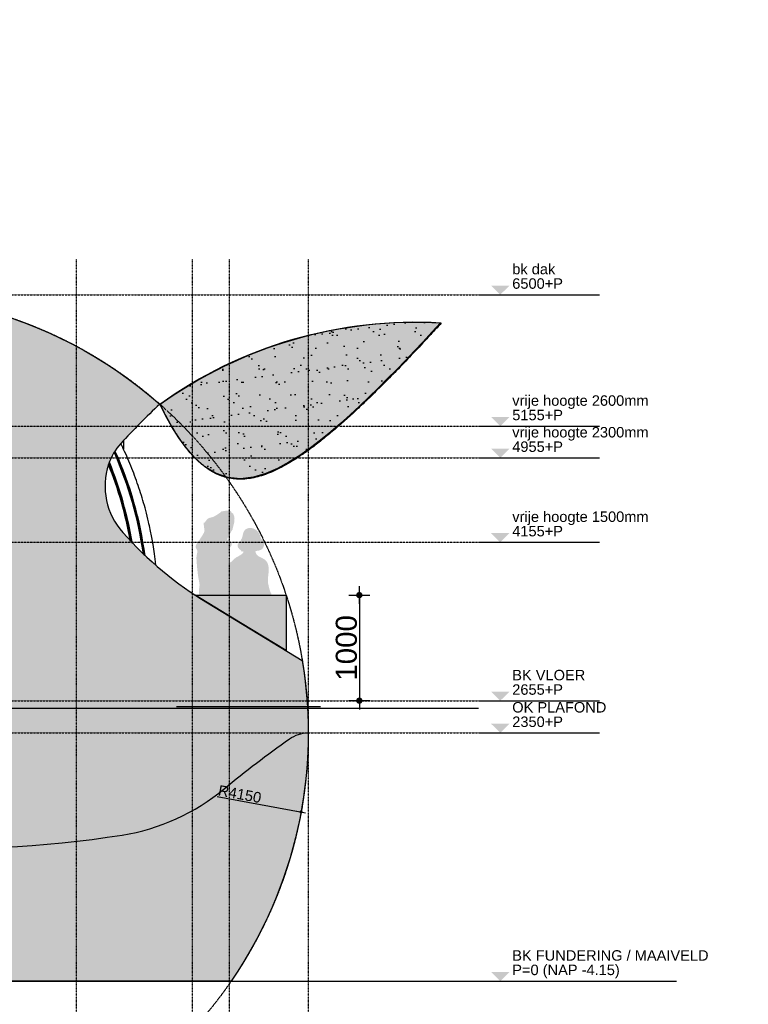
# Model space of a CAD drawing. Header units: metres. Extents: x 135527 to 1530300, y -118103 to -69281.
# Tile 76 of 88: x 234225 to 241128, y -94555 to -85231. Entities that reach past the tile are written whole.
import ezdxf

# ---------------------------------------------------------------- set-up
doc = ezdxf.new("R2010")
doc.units = ezdxf.units.M
doc.header["$LTSCALE"] = 0.1
doc.header["$PDMODE"] = 35
for name, pattern in [('DASHDOT', [1, 0.5, -0.25, 0, -0.25]), ('DASHDOT2', [12.7, 6.35, -3.175, 0, -3.175]), ('HIDDEN', [0.375, 0.25, -0.125]), ('HIDDEN2', [4.762499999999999, 3.175, -1.5875])]:
    doc.linetypes.add(name, pattern=pattern)
doc.layers.get('DEFPOINTS').update_dxf_attribs({"color": 6})
for name, color, linetype in [('_01-STRAMIENEN', 8, 'DASHDOT2'), ('_02-SECTION', 2, 'Continuous'), ('_02-section-thick', 3, 'Continuous'), ('_02Constructie', 2, 'Continuous'), ('_03-PROJECTION', 1, 'Continuous'), ('_04-HIDDEN', 7, 'HIDDEN2'), ('_05text100', 8, 'Continuous'), ('_06-DIMENSIONS', 7, 'Continuous'), ('_07-SYMBOLS', 8, 'Continuous')]:
    doc.layers.add(name, color=color, linetype=linetype)
doc.layers.add('_01Hulplijnen', color=6, linetype='Continuous', plot=False)
doc.layers.add('_07Mensen', color=8, linetype='Continuous', transparency=0.5)
doc.layers.add('_09_afdruiprand', color=7, linetype='Continuous', true_color=0xd49d1c)
doc.layers.add('_09_hatch_zand_licht', color=7, linetype='Continuous', true_color=0xf4e799)
doc.styles.add('NIO 1_100 klein', font='arial.ttf', dxfattribs={"height": 200})
doc.styles.add('NIOstandard', font='arial.ttf')
doc.dimstyles.new('NIO-100-KLEIN', dxfattribs={"dimtxt": 200, "dimasz": 20, "dimexe": 2, "dimexo": 5, "dimgap": 20, "dimtad": 1, "dimdec": 0, "dimzin": 0, "dimdsep": 46, "dimtxsty": 'NIOstandard', "dimblk1": 'MAATSTR', "dimblk2": 'MAATSTR', "dimsah": 1, "dimcen": 0, "dimdle": 1.5, "dimse1": 1, "dimse2": 1, "dimclrd": 7, "dimclre": 256, "dimclrt": 256, "dimazin": 0, "dimtfac": 1, "dimtdec": 0, "dimtofl": 0, "dimtmove": 1, "dimatfit": 2, "dimldrblk": 'MAATSTR', "dimfxl": 1, "dimtvp": 1, "dimtolj": 1, "dimtzin": 0, "dimarcsym": 0})
doc.dimstyles.new('NIO-50-KLEIN', dxfattribs={"dimtxt": 100, "dimasz": 10, "dimexe": 2, "dimexo": 5, "dimgap": 10, "dimtad": 1, "dimdec": 0, "dimzin": 0, "dimdsep": 46, "dimtxsty": 'NIOstandard', "dimblk1": 'MAATSTR', "dimblk2": 'MAATSTR', "dimsah": 1, "dimcen": 0, "dimdle": 1.5, "dimse1": 1, "dimse2": 1, "dimclrd": 7, "dimclre": 256, "dimclrt": 256, "dimazin": 0, "dimtfac": 1, "dimtdec": 0, "dimtofl": 0, "dimtmove": 1, "dimatfit": 2, "dimldrblk": 'MAATSTR', "dimfxl": 1, "dimtvp": 1, "dimtolj": 1, "dimtzin": 0, "dimarcsym": 0})

# ---------------------------------------------------------------- blocks, each defined once
blk = doc.blocks.new('dwars_02')
at = {"layer": '_02-SECTION'}
blk.add_lwpolyline([(-3865.25373130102, 3860.732800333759, -0.5207284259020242), (2743.200893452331, 5464.056656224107, 0.01715255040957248), (2373.947737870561, 5091.17883490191, 0.1083805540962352), (2257.219573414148, 4892.090022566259, 0.266801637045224), (2392.451738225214, 4248.411888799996, 0.07451460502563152), (3195.94497159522, 3580.512735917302), (4092.71514432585, 3037.155547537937, -0.1944758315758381), (3420.526275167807, 1.133776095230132e-07), (3420.526275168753, 1.147545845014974e-07), (-2567.406025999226, 1.147545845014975e-07), (-2567.406025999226, 68.46160002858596, 0.06021915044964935), (-2987.255644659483, 1771.055884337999, 0.03030270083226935), (-3742.174456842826, 3502.632563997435, -0.0309216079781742), (-3860.912189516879, 3796.79466157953, -0.03619747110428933), (-3868.325818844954, 3831.68460528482, -0.1585047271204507), (-3865.25373130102, 3860.732800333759)], format="xyb", dxfattribs=at)
at = {"layer": '_03-PROJECTION'}
blk.add_line((2400, 5124.196419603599), (2400, 5036.520097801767), dxfattribs=at)
for centre, radius, start, end in [((5166.560789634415, 2087.145638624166), 4150.000000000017, 86.64341053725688, 125.6437482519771), ((-764.2753856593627, 3561.854859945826), 3491.027957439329, 24.59403872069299, 25.98097436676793), ((-894.5061939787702, 3565.483721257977), 3514.707855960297, 7.784457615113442, 24.12604636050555), ((-894.6125742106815, 3565.478322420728), 3524.376555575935, 7.597312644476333, 24.23136105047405), ((-890.4281083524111, 3565.477409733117), 3524.373604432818, 7.526359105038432, 24.30056421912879), ((-763.6390648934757, 3562.152367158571), 3490.325544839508, 22.96901986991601, 24.59394532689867), ((-1025.135836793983, 3566.812172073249), 3539.805360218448, 9.733024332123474, 21.98680307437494), ((-1025.493491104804, 3566.796841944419), 3549.601118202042, 9.499367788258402, 22.13863053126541), ((-1017.851057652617, 3566.790797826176), 3549.592565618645, 9.338857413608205, 22.2956801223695), ((-761.592534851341, 3563.004824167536), 3488.108614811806, 19.71899030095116, 22.96924578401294), ((-760.620581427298, 3563.347935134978), 3487.0778891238, 18.09370862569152, 19.71907169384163), ((-759.3316300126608, 3563.777590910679), 3485.719239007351, 16.46775037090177, 18.09357553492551), ((-758.6112740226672, 3563.986556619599), 3484.969195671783, 14.84175133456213, 16.46781300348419), ((-757.8676061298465, 3564.193752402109), 3484.197266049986, 13.01192915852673, 14.84159030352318), ((-757.8281198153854, 3564.198543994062), 3484.157714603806, 11.79227252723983, 13.01199858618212), ((-756.0975471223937, 3564.561002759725), 3482.389593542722, 9.758405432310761, 11.79225373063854), ((-756.1428228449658, 3564.551448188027), 3482.435833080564, 8.334043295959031, 9.758434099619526), ((-755.247179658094, 3564.686322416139), 3481.530099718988, 6.705747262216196, 8.333983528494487), ((-755.795566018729, 3564.621967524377), 3482.082249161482, 6.158258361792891, 6.705745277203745)]:
    blk.add_arc(centre, radius, start, end, dxfattribs=at)
blk.add_open_spline([(5409.543127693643, 6230.021084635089), (5409.550527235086, 6230.029157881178), (5383.435894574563, 6201.516082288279), (5331.966523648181, 6145.565506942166), (5231.724988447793, 6037.629904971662), (5111.625116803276, 5910.234275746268), (4972.860731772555, 5766.408953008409), (4841.56353290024, 5633.877502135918), (4717.083338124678, 5511.984462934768), (4599.021375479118, 5400.345641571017), (4487.007812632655, 5298.615564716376), (4380.754814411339, 5206.526734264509), (4279.743168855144, 5123.617583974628), (4183.535652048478, 5049.53889602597), (4091.777827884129, 4984.04806859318), (4004.232893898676, 4926.986338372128), (3920.780386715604, 4878.269359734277), (3841.01797723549, 4837.64505729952), (3764.569715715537, 4804.904896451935), (3690.930163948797, 4779.887396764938), (3619.993622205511, 4762.640313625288), (3551.603310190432, 4753.142853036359), (3485.657440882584, 4751.377185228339), (3421.824447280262, 4757.339921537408), (3359.840680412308, 4771.041347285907), (3299.424897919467, 4792.594156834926), (3240.514028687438, 4822.058978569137), (3183.097277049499, 4859.361914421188), (3126.826893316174, 4904.624290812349), (3071.494059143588, 4957.990686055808), (3016.727326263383, 5019.796687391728), (2962.473970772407, 5090.105226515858), (2908.385708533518, 5169.37025974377), (2854.509051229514, 5257.513327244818), (2800.503112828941, 5355.030779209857), (2765.714291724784, 5423.698743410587), (2748.174804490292, 5459.667954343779)], degree=3, knots=[0, 0, 0, 0, 0.0066130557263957, 115.9950210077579, 228.0691420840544, 441.9178338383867, 641.2325072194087, 827.6173139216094, 1001.575002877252, 1163.880774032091, 1315.055431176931, 1455.491941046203, 1585.666214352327, 1707.05525159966, 1819.70984022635, 1923.798423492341, 2020.473199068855, 2109.502934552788, 2192.207215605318, 2269.807466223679, 2342.621589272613, 2410.971387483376, 2476.657855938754, 2540.19643785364, 2602.941650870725, 2666.725999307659, 2732.261159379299, 2800.208320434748, 2871.844717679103, 2948.660780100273, 3030.628635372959, 3119.420448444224, 3214.950319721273, 3318.40721395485, 3429.251733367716, 3549.30561501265, 3549.30561501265, 3549.30561501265, 3549.30561501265], dxfattribs=at)
blk = doc.blocks.new('MAATSTR')
at = {"linetype": 'Continuous'}
for p, q in [((0, 4.999999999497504), (0, -4.999999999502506)), ((-4.166666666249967, 0), (4.166666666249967, 0))]:
    blk.add_line(p, q, dxfattribs=at)
at = {"linetype": 'Continuous', "const_width": 1.5}
blk.add_lwpolyline([(-0.75, 0, 1), (0.75, 0, 1)], format="xyb", close=True, dxfattribs=at)
blk = doc.blocks.new('*D235')
at = {"layer": '_06-DIMENSIONS', "color": 7, "lineweight": -2, "transparency": 16777216}
blk.add_line((3286.885496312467, 2113.923058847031), (4072.169058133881, 1969.995520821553), dxfattribs=at)
at = {"layer": 'DEFPOINTS', "color": 0, "transparency": 16777216}
for p in [(9.91214781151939e-05, 2716.346624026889), (4082.005215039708, 1968.192740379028)]:
    blk.add_point(p, dxfattribs=at)
at = {"layer": '_06-DIMENSIONS', "color": 7, "lineweight": -2, "transparency": 16777216, "xscale": 10, "yscale": 10, "zscale": 10, "rotation": 349.6140444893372}
blk.add_blockref('MAATSTR', (4082.005215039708, 1968.192740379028), dxfattribs=at)
at = {"layer": '_06-DIMENSIONS', "transparency": 16777216, "insert": (3501.499892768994, 2136.662666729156), "char_height": 100, "attachment_point": 5, "rotation": 349.6140444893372, "style": 'NIOstandard'}
blk.add_mtext('\\A1;R4150', dxfattribs=at)
blk = doc.blocks.new('*D237')
at = {"layer": '_06-DIMENSIONS', "color": 7, "lineweight": -2, "transparency": 16777216}
blk.add_line((-3389.999906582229, -1283.653375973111), (3389.999974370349, -1283.653375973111), dxfattribs=at)
at = {"layer": 'DEFPOINTS', "color": 0, "transparency": 16777216}
for p in [(-3399.999906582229, 7203.805695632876), (3399.999974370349, -1283.653375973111), (3399.999974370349, -1321.423686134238)]:
    blk.add_point(p, dxfattribs=at)
at = {"layer": '_06-DIMENSIONS', "color": 7, "lineweight": -2, "transparency": 16777216, "xscale": 10, "yscale": 10, "zscale": 10, "rotation": 180}
blk.add_blockref('MAATSTR', (-3399.999906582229, -1283.653375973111), dxfattribs=at)
at = {"layer": '_06-DIMENSIONS', "color": 7, "lineweight": -2, "transparency": 16777216, "xscale": 10, "yscale": 10, "zscale": 10}
blk.add_blockref('MAATSTR', (3399.999974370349, -1283.653375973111), dxfattribs=at)
at = {"layer": '_06-DIMENSIONS', "transparency": 16777216, "insert": (3.389405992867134e-05, -1222.596077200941), "char_height": 100, "attachment_point": 5, "style": 'NIOstandard'}
blk.add_mtext('\\A1;6800', dxfattribs=at)
blk = doc.blocks.new('*D234')
at = {"layer": '_06-DIMENSIONS', "color": 7, "lineweight": -2, "transparency": 16777216}
blk.add_line((-4140, -1533.653375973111), (4140, -1533.653375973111), dxfattribs=at)
at = {"layer": 'DEFPOINTS', "color": 0, "transparency": 16777216}
for p in [(-4150, 366.3466240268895), (4150, 366.3466240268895), (4150, -1533.653375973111)]:
    blk.add_point(p, dxfattribs=at)
at = {"layer": '_06-DIMENSIONS', "color": 7, "lineweight": -2, "transparency": 16777216, "xscale": 10, "yscale": 10, "zscale": 10, "rotation": 180}
blk.add_blockref('MAATSTR', (-4150, -1533.653375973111), dxfattribs=at)
at = {"layer": '_06-DIMENSIONS', "color": 7, "lineweight": -2, "transparency": 16777216, "xscale": 10, "yscale": 10, "zscale": 10}
blk.add_blockref('MAATSTR', (4150, -1533.653375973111), dxfattribs=at)
at = {"layer": '_06-DIMENSIONS', "transparency": 16777216, "insert": (3.740769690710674e-15, -1472.561970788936), "char_height": 100, "attachment_point": 5, "style": 'NIOstandard'}
blk.add_mtext('\\A1;8300', dxfattribs=at)
blk = doc.blocks.new('Peil02')
at = {"layer": '_07-SYMBOLS', "ltscale": 0.4}
blk.add_hatch(color=256, dxfattribs=at).paths.add_polyline_path([(292.50619955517, -86.76138475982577), (118.0125827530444, -86.76138428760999), (205.2593913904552, 0)])
blk.add_line((0, 0), (1145.590839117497, 4.72191800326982e-07), dxfattribs=at)
at = {"layer": '_07-SYMBOLS', "ltscale": 0.4, "style": 'NIOstandard'}
for tag, p in [('$PEIL2', (318.699548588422, -153.9912498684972)), ('$PUNT', (318.6995503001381, -292.2147726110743))]:
    blk.add_attdef(tag, p, '', height=99.02480320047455, dxfattribs=at)
blk = doc.blocks.new('*U397')
at = {"layer": '_01-STRAMIENEN', "color": 253, "linetype": 'HIDDEN', "ltscale": 40}
for points in [[(-9973.606915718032, 6500), (1244.49792445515, 6500)], [(-9973.60691571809, 5255), (1244.497924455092, 5255)], [(-9973.60691571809, 4955), (1244.497924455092, 4955)], [(-9973.606915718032, 4155), (1244.49792445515, 4155)], [(-9973.60691571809, 2655), (1244.497924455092, 2655)], [(-9973.606915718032, 2350), (1244.49792445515, 2350)], [(-9973.606915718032, 0), (1244.49792445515, 0)]]:
    blk.add_lwpolyline(points, dxfattribs=at)
at = {"layer": '_01Hulplijnen', "ltscale": 40}
blk.add_lwpolyline([(-9973.606915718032, 2585), (1244.49792445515, 2585)], dxfattribs=at)
at = {"layer": '_06-DIMENSIONS', "ltscale": 0.4}
ref = blk.add_blockref('Peil02', (1244.49792445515, 6500), dxfattribs=dict(at, xscale=-1, rotation=179.999999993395))
ref.add_attrib('$PUNT', 'bk dak', (1563.197474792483, 6693.122421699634), dxfattribs={"layer": '_07-SYMBOLS', "ltscale": 0.4, "height": 99.02480318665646, "rotation": 359.9999999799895, "style": 'NIOstandard'})
ref.add_attrib('$PEIL2', '6500+P', (1563.197473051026, 6556.249851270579), dxfattribs={"layer": '_07-SYMBOLS', "ltscale": 0.4, "height": 99.02480318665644, "rotation": 359.9999999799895, "style": 'NIOstandard'})
ref = blk.add_blockref('Peil02', (1244.497924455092, 5255), dxfattribs=dict(at, xscale=-1, rotation=179.999999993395))
ref.add_attrib('$PUNT', 'vrije hoogte 2600mm', (1563.197474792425, 5448.122421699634), dxfattribs={"layer": '_07-SYMBOLS', "ltscale": 0.4, "height": 99.02480318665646, "rotation": 359.9999999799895, "style": 'NIOstandard'})
ref.add_attrib('$PEIL2', '5155+P', (1563.197473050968, 5311.249851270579), dxfattribs={"layer": '_07-SYMBOLS', "ltscale": 0.4, "height": 99.02480318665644, "rotation": 359.9999999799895, "style": 'NIOstandard'})
ref = blk.add_blockref('Peil02', (1244.497924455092, 4955), dxfattribs=dict(at, xscale=-1, rotation=179.999999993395))
ref.add_attrib('$PUNT', 'vrije hoogte 2300mm', (1563.197474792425, 5148.122421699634), dxfattribs={"layer": '_07-SYMBOLS', "ltscale": 0.4, "height": 99.02480318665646, "rotation": 359.9999999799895, "style": 'NIOstandard'})
ref.add_attrib('$PEIL2', '4955+P', (1563.197473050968, 5011.249851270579), dxfattribs={"layer": '_07-SYMBOLS', "ltscale": 0.4, "height": 99.02480318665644, "rotation": 359.9999999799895, "style": 'NIOstandard'})
ref = blk.add_blockref('Peil02', (1244.497924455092, 4155), dxfattribs=dict(at, xscale=-1, rotation=179.999999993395))
ref.add_attrib('$PUNT', 'vrije hoogte 1500mm', (1563.197474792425, 4348.122421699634), dxfattribs={"layer": '_07-SYMBOLS', "ltscale": 0.4, "height": 99.02480318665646, "rotation": 359.9999999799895, "style": 'NIOstandard'})
ref.add_attrib('$PEIL2', '4155+P', (1563.197473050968, 4211.249851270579), dxfattribs={"layer": '_07-SYMBOLS', "ltscale": 0.4, "height": 99.02480318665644, "rotation": 359.9999999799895, "style": 'NIOstandard'})
ref = blk.add_blockref('Peil02', (1244.497924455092, 2655), dxfattribs=dict(at, xscale=-1, rotation=179.999999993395))
ref.add_attrib('$PUNT', 'BK VLOER', (1563.197474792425, 2848.122421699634), dxfattribs={"layer": '_07-SYMBOLS', "ltscale": 0.4, "height": 99.02480318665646, "rotation": 359.9999999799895, "style": 'NIOstandard'})
ref.add_attrib('$PEIL2', '2655+P', (1563.197473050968, 2711.249851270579), dxfattribs={"layer": '_07-SYMBOLS', "ltscale": 0.4, "height": 99.02480318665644, "rotation": 359.9999999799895, "style": 'NIOstandard'})
ref = blk.add_blockref('Peil02', (1244.49792445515, 2350), dxfattribs=dict(at, xscale=-1, rotation=179.999999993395))
ref.add_attrib('$PUNT', 'OK PLAFOND', (1563.197474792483, 2543.122421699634), dxfattribs={"layer": '_07-SYMBOLS', "ltscale": 0.4, "height": 99.02480318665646, "rotation": 359.9999999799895, "style": 'NIOstandard'})
ref.add_attrib('$PEIL2', '2350+P', (1563.197473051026, 2406.249851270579), dxfattribs={"layer": '_07-SYMBOLS', "ltscale": 0.4, "height": 99.02480318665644, "rotation": 359.9999999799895, "style": 'NIOstandard'})
ref = blk.add_blockref('Peil02', (1244.49792445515, 0), dxfattribs=dict(at, xscale=-1, rotation=179.999999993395))
ref.add_attrib('$PUNT', 'BK FUNDERING / MAAIVELD', (1563.197474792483, 193.1224216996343), dxfattribs={"layer": '_07-SYMBOLS', "ltscale": 0.4, "height": 99.02480318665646, "rotation": 359.9999999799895, "style": 'NIOstandard'})
ref.add_attrib('$PEIL2', 'P=0 (NAP -4.15)', (1563.197473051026, 56.2498512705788), dxfattribs={"layer": '_07-SYMBOLS', "ltscale": 0.4, "height": 99.02480318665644, "rotation": 359.9999999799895, "style": 'NIOstandard'})
blk = doc.blocks.new('hatches_links')
at = {"layer": '_02Constructie'}
h = blk.add_hatch(dxfattribs=at)
h.set_pattern_fill('AR-SAND', color=253, scale=5)
h.set_pattern_definition([(37.50000000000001, (-265951.6060139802, 94335.20569048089), (-8.000156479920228, 244.7066186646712), [0, -193.04, 0, -215.9, 0, -206.375]), (7.499999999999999, (-265951.6060139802, 94335.20569048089), (224.7616415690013, 358.4125502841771), [0, -104.14, 0, -173.99, 0, -66.67500000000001]), (327.5, (-266107.8160139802, 94335.20569048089), (395.496185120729, 0.718592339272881), [0, -63.5, 0, -228.6, 0, -298.45]), (317.5, (-266107.8160139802, 94335.20569048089), (381.7782262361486, 111.4646616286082), [0, -31.75, 0, -149.86, 0, -171.45])])
edge = h.paths.add_edge_path(flags=16)
edge.add_line((767.4159979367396, 4909.343363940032), (918.8695075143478, 5077.596876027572))
edge.add_arc((2055.650560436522, 4054.322663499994), 1529.497066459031, 97.04806487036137, 138.0080187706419, ccw=False)
edge.add_arc((1934.420739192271, 5034.859389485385), 541.4945661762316, 49.138733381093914, 97.04806487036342, ccw=False)
edge.add_arc((2001.965986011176, 5112.94235535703), 438.2506320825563, 1.0983204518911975, 49.13873338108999, ccw=False)
edge.add_arc((872.7649177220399, 5091.293700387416), 1567.659201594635, -23.944416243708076, 1.098320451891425, ccw=False)
edge.add_arc((709.8717913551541, 5163.629123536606), 1745.891028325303, 314.7339144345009, 336.0555837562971, ccw=False)
edge.add_arc((753.7098525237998, 5119.381985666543), 1683.604715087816, 291.83720341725, 314.73391443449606, ccw=False)
edge.add_arc((1069.422211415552, 4331.528794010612), 834.8485986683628, 248.7923111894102, 291.83720341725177, ccw=False)
edge.add_arc((934.5525749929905, 3983.952464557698), 462.022736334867, 185.43352392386, 248.7923111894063, ccw=False)
edge.add_arc((1776.093677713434, 4063.998335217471), 1307.362176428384, 153.193151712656, 185.4335239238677, ccw=False)
edge.add_arc((2170.480478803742, 3864.720055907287), 1749.236345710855, 143.3312182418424, 153.1931517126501, ccw=False)
edge = h.paths.add_edge_path()
edge.add_arc((3321.971182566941, 2350.000000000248), 4149.999999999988, 48.62288047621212, 158.6519775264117, ccw=False)
edge.add_arc((11313.67509195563, -102.697554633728), 7650.852001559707, 133.3144931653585, 137.2451826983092)
edge.add_arc((6091.396046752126, 4725.541871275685), 538.6024010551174, 137.2451826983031, 161.9875999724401)
edge.add_arc((6207.016219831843, 4687.946933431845), 660.1811976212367, 161.9875999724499, 221.742147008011)
edge.add_arc((8344.560508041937, 6595.251857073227), 3524.951285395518, 221.7421470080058, 238.788134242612)
edge.add_line((6517.916154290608, 3580.512735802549), (7414.686327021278, 3037.155547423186))
edge.add_arc((3321.971182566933, 2350.000000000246), 4150.000000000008, -34.49018554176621, 9.5309091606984, ccw=False)
edge.add_line((6742.497457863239, -1.382431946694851e-09), (6742.49745786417, 0))
edge.add_line((6742.49745786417, 0), (754.5651566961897, 0))
edge.add_line((754.5651566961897, 0), (754.5651566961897, 68.4615999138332))
edge.add_arc((-6498.053195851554, -816.9275758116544), 7306.462000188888, 6.960146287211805, 20.74471250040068)
edge.add_arc((-14315.28893409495, -3585.584672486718), 15598.59702304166, 20.08447840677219, 27.02722132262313)
edge.add_arc((1896.44300662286, 4608.785681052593), 2567.18225080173, 198.4391061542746, 205.523559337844, ccw=False)
edge.add_arc((-301.994069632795, 3865.375219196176), 246.6721385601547, 187.8500248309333, 196.1422537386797, ccw=False)
edge.add_arc((-500.1536855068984, 3841.48501835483), 47.22897351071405, 155.9494909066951, 191.9763834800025, ccw=False)
h = blk.add_hatch(dxfattribs=at)
h.set_pattern_fill('AR-SAND', color=253, scale=5)
h.set_pattern_definition([(37.50000000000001, (-217516.5032778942, 84093.18550149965), (-8.000156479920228, 244.7066186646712), [0, -193.04, 0, -215.9, 0, -206.375]), (7.499999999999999, (-217516.5032778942, 84093.18550149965), (224.7616415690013, 358.4125502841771), [0, -104.14, 0, -173.99, 0, -66.67500000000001]), (327.5, (-217672.7132778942, 84093.18550149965), (395.496185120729, 0.718592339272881), [0, -63.5, 0, -228.6, 0, -298.45]), (317.5, (-217672.7132778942, 84093.18550149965), (381.7782262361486, 111.4646616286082), [0, -31.75, 0, -149.86, 0, -171.45])])
edge = h.paths.add_edge_path()
edge.add_arc((8483.558061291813, 2091.534340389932), 4149.999999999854, 86.64335257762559, 125.64374825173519, ccw=False)
edge.add_line((8726.544890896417, 6234.414667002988), (8643.662010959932, 6144.352484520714))
edge.add_line((8643.662010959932, 6144.352484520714), (8560.32219727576, 6054.722097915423))
edge.add_line((8560.32219727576, 6054.722097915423), (8476.469324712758, 5965.571787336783))
edge.add_line((8476.469324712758, 5965.571787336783), (8392.04893766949, 5876.958104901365))
edge.add_line((8392.04893766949, 5876.958104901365), (8306.988445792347, 5788.959396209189))
edge.add_line((8306.988445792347, 5788.959396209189), (8221.208085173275, 5701.662627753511))
edge.add_line((8221.208085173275, 5701.662627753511), (8134.619378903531, 5615.166427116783))
edge.add_line((8134.619378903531, 5615.166427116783), (8047.102757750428, 5529.611043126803))
edge.add_line((8047.102757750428, 5529.611043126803), (7958.529763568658, 5445.148963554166))
edge.add_line((7958.529763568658, 5445.148963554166), (7868.735371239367, 5361.988026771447))
edge.add_line((7868.735371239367, 5361.988026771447), (7777.52127114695, 5280.386687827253))
edge.add_line((7777.52127114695, 5280.386687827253), (7684.646056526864, 5200.682296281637))
edge.add_line((7684.646056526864, 5200.682296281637), (7589.802511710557, 5123.333904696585))
edge.add_line((7589.802511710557, 5123.333904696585), (7492.616397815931, 5048.952240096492))
edge.add_line((7492.616397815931, 5048.952240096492), (7392.612325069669, 4978.411914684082))
edge.add_line((7392.612325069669, 4978.411914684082), (7289.2086790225, 4912.968861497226))
edge.add_line((7289.2086790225, 4912.968861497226), (7181.7249557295, 4854.495080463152))
edge.add_line((7181.7249557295, 4854.495080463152), (7069.482451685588, 4805.841716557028))
edge.add_line((7069.482451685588, 4805.841716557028), (6952.173223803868, 4771.311216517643))
edge.add_line((6952.173223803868, 4771.311216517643), (6830.832291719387, 4756.856459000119))
edge.add_line((6830.832291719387, 4756.856459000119), (6709.285593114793, 4768.589339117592))
edge.add_line((6709.285593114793, 4768.589339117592), (6593.936813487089, 4808.644726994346))
edge.add_line((6593.936813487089, 4808.644726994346), (6489.909788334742, 4872.750469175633))
edge.add_line((6489.909788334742, 4872.750469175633), (6398.309143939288, 4953.751346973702))
edge.add_line((6398.309143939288, 4953.751346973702), (6317.58541442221, 5045.669078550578))
edge.add_line((6317.58541442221, 5045.669078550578), (6245.588820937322, 5144.603649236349))
edge.add_line((6245.588820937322, 5144.603649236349), (6180.434675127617, 5248.188923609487))
edge.add_line((6180.434675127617, 5248.188923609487), (6120.661369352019, 5354.976923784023))
edge.add_line((6120.661369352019, 5354.976923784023), (6065.172076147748, 5464.056656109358))
edge.add_line((6065.172076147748, 5464.056656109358), (6065.171937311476, 5464.056920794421))
at = {"layer": '_09_hatch_zand_licht'}
h = blk.add_hatch(color=41, dxfattribs=at)
h.dxf.hatch_style = 1
h.set_gradient(color1=(250, 237, 163), color2=(223, 195, 129), rotation=90.00000000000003, tint=1, name='INVCYLINDER')
edge = h.paths.add_edge_path(flags=16)
edge.add_line((767.4159979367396, 4909.343363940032), (918.8695075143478, 5077.596876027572))
edge.add_arc((2055.650560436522, 4054.322663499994), 1529.497066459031, 97.04806487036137, 138.0080187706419, ccw=False)
edge.add_arc((1934.420739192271, 5034.859389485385), 541.4945661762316, 49.138733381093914, 97.04806487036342, ccw=False)
edge.add_arc((2001.965986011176, 5112.94235535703), 438.2506320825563, 1.0983204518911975, 49.13873338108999, ccw=False)
edge.add_arc((872.7649177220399, 5091.293700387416), 1567.659201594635, -23.944416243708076, 1.098320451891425, ccw=False)
edge.add_arc((709.8717913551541, 5163.629123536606), 1745.891028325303, 314.7339144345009, 336.0555837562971, ccw=False)
edge.add_arc((753.7098525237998, 5119.381985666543), 1683.604715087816, 291.83720341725, 314.73391443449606, ccw=False)
edge.add_arc((1069.422211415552, 4331.528794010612), 834.8485986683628, 248.7923111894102, 291.83720341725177, ccw=False)
edge.add_arc((934.5525749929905, 3983.952464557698), 462.022736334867, 185.43352392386, 248.7923111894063, ccw=False)
edge.add_arc((1776.093677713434, 4063.998335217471), 1307.362176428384, 153.193151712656, 185.4335239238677, ccw=False)
edge.add_arc((2170.480478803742, 3864.720055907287), 1749.236345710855, 143.3312182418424, 153.1931517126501, ccw=False)
edge = h.paths.add_edge_path()
edge.add_arc((3321.971182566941, 2350.000000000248), 4149.999999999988, 48.62288047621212, 158.6519775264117, ccw=False)
edge.add_arc((11313.67509195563, -102.697554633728), 7650.852001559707, 133.3144931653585, 137.2451826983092)
edge.add_arc((6091.396046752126, 4725.541871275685), 538.6024010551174, 137.2451826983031, 161.9875999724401)
edge.add_arc((6207.016219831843, 4687.946933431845), 660.1811976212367, 161.9875999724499, 221.742147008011)
edge.add_arc((8344.560508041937, 6595.251857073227), 3524.951285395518, 221.7421470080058, 238.788134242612)
edge.add_line((6517.916154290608, 3580.512735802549), (7414.686327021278, 3037.155547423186))
edge.add_arc((3321.971182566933, 2350.000000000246), 4150.000000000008, -34.49018554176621, 9.5309091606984, ccw=False)
edge.add_line((6742.497457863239, -1.382431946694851e-09), (6742.49745786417, 0))
edge.add_line((6742.49745786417, 0), (754.5651566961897, 0))
edge.add_line((754.5651566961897, 0), (754.5651566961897, 68.4615999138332))
edge.add_arc((-6498.053195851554, -816.9275758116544), 7306.462000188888, 6.960146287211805, 20.74471250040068)
edge.add_arc((-14315.28893409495, -3585.584672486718), 15598.59702304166, 20.08447840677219, 27.02722132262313)
edge.add_arc((1896.44300662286, 4608.785681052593), 2567.18225080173, 198.4391061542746, 205.523559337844, ccw=False)
edge.add_arc((-301.994069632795, 3865.375219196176), 246.6721385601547, 187.8500248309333, 196.1422537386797, ccw=False)
edge.add_arc((-500.1536855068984, 3841.48501835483), 47.22897351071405, 155.9494909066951, 191.9763834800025, ccw=False)
h = blk.add_hatch(color=256, dxfattribs=at)
h.dxf.hatch_style = 1
edge = h.paths.add_edge_path()
edge.add_arc((8483.558061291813, 2091.534340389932), 4149.999999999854, 86.64335257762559, 125.64374825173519, ccw=False)
edge.add_line((8726.544890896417, 6234.414667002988), (8643.662010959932, 6144.352484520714))
edge.add_line((8643.662010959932, 6144.352484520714), (8560.32219727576, 6054.722097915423))
edge.add_line((8560.32219727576, 6054.722097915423), (8476.469324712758, 5965.571787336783))
edge.add_line((8476.469324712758, 5965.571787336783), (8392.04893766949, 5876.958104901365))
edge.add_line((8392.04893766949, 5876.958104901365), (8306.988445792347, 5788.959396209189))
edge.add_line((8306.988445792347, 5788.959396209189), (8221.208085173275, 5701.662627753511))
edge.add_line((8221.208085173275, 5701.662627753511), (8134.619378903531, 5615.166427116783))
edge.add_line((8134.619378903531, 5615.166427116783), (8047.102757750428, 5529.611043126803))
edge.add_line((8047.102757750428, 5529.611043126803), (7958.529763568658, 5445.148963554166))
edge.add_line((7958.529763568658, 5445.148963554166), (7868.735371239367, 5361.988026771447))
edge.add_line((7868.735371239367, 5361.988026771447), (7777.52127114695, 5280.386687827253))
edge.add_line((7777.52127114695, 5280.386687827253), (7684.646056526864, 5200.682296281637))
edge.add_line((7684.646056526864, 5200.682296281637), (7589.802511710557, 5123.333904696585))
edge.add_line((7589.802511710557, 5123.333904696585), (7492.616397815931, 5048.952240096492))
edge.add_line((7492.616397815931, 5048.952240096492), (7392.612325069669, 4978.411914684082))
edge.add_line((7392.612325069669, 4978.411914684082), (7289.2086790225, 4912.968861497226))
edge.add_line((7289.2086790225, 4912.968861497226), (7181.7249557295, 4854.495080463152))
edge.add_line((7181.7249557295, 4854.495080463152), (7069.482451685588, 4805.841716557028))
edge.add_line((7069.482451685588, 4805.841716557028), (6952.173223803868, 4771.311216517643))
edge.add_line((6952.173223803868, 4771.311216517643), (6830.832291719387, 4756.856459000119))
edge.add_line((6830.832291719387, 4756.856459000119), (6709.285593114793, 4768.589339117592))
edge.add_line((6709.285593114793, 4768.589339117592), (6593.936813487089, 4808.644726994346))
edge.add_line((6593.936813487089, 4808.644726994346), (6489.909788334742, 4872.750469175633))
edge.add_line((6489.909788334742, 4872.750469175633), (6398.309143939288, 4953.751346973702))
edge.add_line((6398.309143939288, 4953.751346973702), (6317.58541442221, 5045.669078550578))
edge.add_line((6317.58541442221, 5045.669078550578), (6245.588820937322, 5144.603649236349))
edge.add_line((6245.588820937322, 5144.603649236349), (6180.434675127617, 5248.188923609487))
edge.add_line((6180.434675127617, 5248.188923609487), (6120.661369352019, 5354.976923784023))
edge.add_line((6120.661369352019, 5354.976923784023), (6065.172076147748, 5464.056656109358))
edge.add_line((6065.172076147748, 5464.056656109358), (6065.171937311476, 5464.056920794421))
at = {"layer": '_01Hulplijnen'}
blk.add_lwpolyline([(-543.2825486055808, 3860.732800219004, -0.5207284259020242), (6065.172076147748, 5464.056656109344, 0.01715255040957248), (5695.918920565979, 5091.178834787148, 0.1083805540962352), (5579.190756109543, 4892.090022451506, 0.266801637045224), (5714.422920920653, 4248.411888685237, 0.07451460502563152), (6517.916154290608, 3580.512735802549), (7414.686327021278, 3037.155547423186, -0.1944758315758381), (6742.497457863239, -1.382431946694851e-09), (6742.49745786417, 0), (754.5651566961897, 0), (754.5651566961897, 68.4615999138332, 0.06021915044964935), (334.7155380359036, 1771.055884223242, 0.03030270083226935), (-420.2032741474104, 3502.632563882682, -0.0309216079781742), (-538.9410068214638, 3796.794661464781, -0.03619747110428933), (-546.3546361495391, 3831.68460517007, -0.1585047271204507), (-543.2825486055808, 3860.732800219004)], format="xyb", dxfattribs=at)
blk.add_lwpolyline([(6065.171937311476, 5464.056920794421, -0.1718332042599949), (8726.544890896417, 6234.414667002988), (8643.662010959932, 6144.352484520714), (8560.32219727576, 6054.722097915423), (8476.469324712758, 5965.571787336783), (8392.04893766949, 5876.958104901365), (8306.988445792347, 5788.959396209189), (8221.208085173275, 5701.662627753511), (8134.619378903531, 5615.166427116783), (8047.102757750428, 5529.611043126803), (7958.529763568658, 5445.148963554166), (7868.735371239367, 5361.988026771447), (7777.52127114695, 5280.386687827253), (7684.646056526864, 5200.682296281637), (7589.802511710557, 5123.333904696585), (7492.616397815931, 5048.952240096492), (7392.612325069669, 4978.411914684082), (7289.2086790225, 4912.968861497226), (7181.7249557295, 4854.495080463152), (7069.482451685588, 4805.841716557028), (6952.173223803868, 4771.311216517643), (6830.832291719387, 4756.856459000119), (6709.285593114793, 4768.589339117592), (6593.936813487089, 4808.644726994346), (6489.909788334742, 4872.750469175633), (6398.309143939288, 4953.751346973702), (6317.58541442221, 5045.669078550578), (6245.588820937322, 5144.603649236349), (6180.434675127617, 5248.188923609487), (6120.661369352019, 5354.976923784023), (6065.172076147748, 5464.056656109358)], format="xyb", close=True, dxfattribs=at)
blk = doc.blocks.new('*U42')
at = {"layer": '_07Mensen'}
h = blk.add_hatch(color=251, dxfattribs=at)
edge = h.paths.add_edge_path()
edge.add_spline(control_points=[(199933.7651666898, -58468.53184741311), (199952.8761433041, -58472.04478979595), (199971.42419406, -58484.42203303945), (199979.1911457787, -58502.7064349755), (199987.3428822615, -58521.910044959), (199960.9067438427, -58538.86195150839), (199954.878449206, -58559.35530301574), (199942.5724624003, -58601.15432942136), (199948.9712905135, -58646.48054949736), (199951.272873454, -58689.1845326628), (199979.0700098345, -58689.1845326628), (199999.0075611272, -58649.13128898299), (200021.9022545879, -58637.33834852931), (200036.7378449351, -58629.6925327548), (200091.370155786, -58604.58888972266), (200091.370155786, -58584.10978950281), (200085.5342535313, -58586.44700066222), (200083.1970423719, -58585.27839508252), (200084.3656479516, -58580.61109840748), (200080.8598312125, -58581.77970398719), (200077.3611401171, -58582.94118392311), (200073.8553233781, -58584.10978950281), (200073.8553233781, -58566.73034432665), (200030.2535090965, -58558.48597447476), (200033.6880693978, -58524.54653315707), (200034.8851775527, -58512.7464670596), (200041.1628697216, -58502.25039377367), (200050.9820068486, -58495.57366555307), (200069.5585601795, -58482.93277348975), (200056.8891655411, -58482.56224001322), (200069.4873037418, -58465.73146940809), (200088.0139775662, -58440.99123420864), (200079.5273358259, -58386.83634149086), (200116.6519399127, -58368.21703429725), (200176.3790860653, -58338.26082785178), (200236.3983836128, -58384.34949181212), (200249.9869862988, -58441.22638045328), (200252.3527000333, -58451.10252273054), (200255.6019935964, -58460.95728807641), (200264.3024046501, -58467.14947252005), (200272.4398898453, -58472.22293089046), (200281.3398189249, -58475.0161832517), (200291.0021918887, -58475.5363552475), (200291.0734483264, -58490.25793529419), (200289.3989220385, -58504.77287167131), (200285.971487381, -58519.08829002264), (200275.3257755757, -58567.06524958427), (200248.8540089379, -58573.60659057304), (200203.4422811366, -58577.10528166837), (200202.7582193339, -58626.57862642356), (200256.6993427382, -58635.12227331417), (200289.2564091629, -58657.48254349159), (200334.3902368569, -58688.47196828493), (200331.5399793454, -58750.95673857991), (200325.9249720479, -58800.786365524), (200324.6851100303, -58811.80973644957), (200314.0322725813, -58892.32238550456), (200326.0318567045, -58892.32238550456), (200326.0318567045, -58904.15095417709), (200344.8934357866, -58979.88229625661), (200354.0498880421, -58979.88229625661), (200354.0498880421, -59011.78380345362), (200369.5909171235, -59053.89635818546), (200377.9564229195, -59095.65263072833), (200383.3647865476, -59122.61606678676), (200381.2627216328, -59197.23580843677), (200413.5917674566, -59200.5349815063), (200415.5156912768, -59215.91212078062), (200448.186768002, -59284.58907551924), (200452.1129977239, -59284.58907551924), (200452.1129977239, -59305.48146307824), (200453.6948906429, -59311.72352702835), (200441.3461499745, -59323.36682896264), (200431.1422280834, -59332.99357370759), (200404.6704614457, -59371.26540644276), (200417.0904585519, -59330.12193926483), (200408.0266396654, -59333.52799699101), (200398.6849206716, -59335.86520815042), (200389.0724272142, -59337.12644709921), (200384.768538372, -59328.52579505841), (200408.589565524, -59309.10841576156), (200399.5827517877, -59309.10841576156), (200399.5827517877, -59288.90009000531), (200392.7991389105, -59278.08336274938), (200392.8490184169, -59257.44749836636), (200392.8988979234, -59236.55511080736), (200363.2633454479, -59255.80147465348), (200357.5485791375, -59221.54850500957), (200358.7171847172, -59221.54850500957), (200359.8857902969, -59221.54850500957), (200361.0543958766, -59221.54850500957), (200365.3012795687, -59204.53959330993), (200348.8695450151, -59140.9931020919), (200326.0318567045, -59140.9931020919), (200326.0318567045, -59152.24449361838), (200332.1029052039, -59246.0607196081), (200336.5350556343, -59246.0607196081), (200335.3664500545, -59248.39793076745), (200334.2049701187, -59250.73514192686), (200333.0363645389, -59253.06522744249), (200340.2688929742, -59253.06522744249), (200342.5918528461, -59381.06316663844), (200346.7888570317, -59398.91290430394), (200350.5369456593, -59414.84584379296), (200360.2563237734, -59439.27967630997), (200351.8908179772, -59455.21974144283), (200346.1618003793, -59466.13622771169), (200319.0273488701, -59465.05312985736), (200319.0273488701, -59470.2192215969), (200295.3844628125, -59477.62989112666), (200297.9211919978, -59474.48748222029), (200294.5080086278, -59501.73594402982), (200283.2138632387, -59501.73594402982), (200295.0780601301, -59522.74946753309), (200283.9976840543, -59522.74946753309), (200283.9976840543, -59538.16223502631), (200271.9553460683, -59655.84224203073), (200273.4944851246, -59655.84224203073), (200274.6630907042, -59658.17945319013), (200275.831696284, -59660.51666434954), (200276.9931762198, -59662.84674986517), (200266.7108722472, -59662.84674986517), (200248.2982087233, -59908.01164971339), (200238.4719459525, -59908.01164971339), (200237.5028583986, -59914.41047782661), (200230.826130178, -59931.74716914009), (200234.9661292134, -59943.0413145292), (200238.3294330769, -59943.0413145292), (200245.5405845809, -59961.88864232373), (200249.4810655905, -59967.7886753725), (200261.6872933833, -59986.04457473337), (200266.8961389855, -59989.09435027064), (200282.3089064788, -60003.23875317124), (200291.9499025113, -60012.08167710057), (200354.0498880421, -60044.21833054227), (200354.0498880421, -60051.61474878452), (200331.6112357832, -60050.98769213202), (200164.9210508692, -60033.95027785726), (200164.9210508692, -60051.61474878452), (200153.5699003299, -60053.62418033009), (200140.6012286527, -60049.19202989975), (200136.9030195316, -60030.60122528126), (200116.993970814, -60030.60122528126), (200097.2559375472, -60066.02992614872), (200083.4678168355, -60030.28769695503), (200072.6867177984, -60002.34804769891), (200091.1635121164, -59971.30161775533), (200049.264726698, -59970.46079178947), (200034.7711672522, -59970.16864039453), (200031.9137840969, -59981.89032441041), (200018.0472813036, -59982.37486818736), (200006.4752358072, -59982.78102988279), (199994.2832593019, -59979.27521314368), (199982.7967215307, -59981.56254479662), (199982.7967215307, -59977.57218428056), (199975.6283238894, -59936.03680669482), (199972.2863969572, -59936.03680669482), (199969.8708037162, -59923.27477868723), (199996.3496959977, -59823.95755570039), (199982.7967215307, -59823.95755570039), (199983.9653271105, -59821.62034454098), (199985.1339326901, -59819.29025902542), (199986.2954126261, -59816.95304786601), (199977.9584094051, -59816.95304786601), (199942.9002420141, -59642.59567024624), (199943.0855087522, -59619.80073579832), (199943.3349062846, -59588.07736969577), (199951.9569352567, -59557.19482955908), (199954.1160053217, -59525.63535326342), (199955.8261598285, -59500.70272568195), (199944.2683656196, -59479.21178404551), (199944.2683656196, -59459.70889702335), (199952.4486046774, -59459.70889702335), (199898.735501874, -59373.21070719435), (199898.735501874, -59389.66381867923), (199895.2368107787, -59388.49521309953), (199891.7309940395, -59387.32660751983), (199888.2323029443, -59386.15800194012), (199888.2323029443, -59388.97975687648), (199869.4063520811, -59390.45476513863), (199868.5655261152, -59411.04787565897), (199868.2092439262, -59419.72690978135), (199869.8552676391, -59442.19406461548), (199877.7219783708, -59442.19406461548), (199894.260597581, -59489.81474198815), (199839.2007481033, -59535.48299296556), (199839.2007481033, -59575.28683911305), (199841.787356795, -59575.28683911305), (199835.6949313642, -59763.2755732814), (199835.6949313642, -59782.80696287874), (199835.6949313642, -59829.23765774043), (199844.2314526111, -59874.70639069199), (199873.8598794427, -59915.72159628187), (199888.9234903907, -59936.57122997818), (199895.3721980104, -59956.58716335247), (199921.7157030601, -59969.76960434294), (199937.9194170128, -59977.87858696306), (199989.8012293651, -59989.04447076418), (199989.8012293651, -60013.08639287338), (199957.1087757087, -60014.25499845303), (199924.423447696, -60015.42360403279), (199891.7309940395, -60016.59220961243), (199891.7309940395, -60007.20773675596), (199790.1620676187, -59986.90677763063), (199790.1620676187, -59999.0773772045), (199745.6267940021, -59984.19903299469), (199786.0363198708, -59861.58808049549), (199785.195493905, -59831.14020462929), (199784.0625165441, -59790.21050676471), (199762.144036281, -59756.10717564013), (199762.144036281, -59718.88281254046), (199750.7715088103, -59718.88281254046), (199736.0998082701, -59626.54159481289), (199734.1260049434, -59606.81068718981), (199726.5514456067, -59606.81068718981), (199757.3199754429, -59411.1975141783), (199748.1350206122, -59386.15800194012), (199731.4538885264, -59390.01297522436), (199712.3215349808, -59400.26677662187), (199695.5976490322, -59389.66381867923), (199723.0812570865, -59316.08442102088), (199691.0301113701, -59233.01366584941), (199688.5931411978, -59158.50080885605), (199656.4992416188, -59152.11623203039), (199668.6413386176, -59078.59383952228), (199668.1282922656, -59047.76830453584), (199667.9287742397, -59035.79009734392), (199670.8716651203, -58965.87328058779), (199667.5796176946, -58965.87328058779), (199664.3303241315, -58943.75528229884), (199675.6672233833, -58919.49959087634), (199673.5010276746, -58896.16310750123), (199670.7790317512, -58866.79120384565), (199663.4324930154, -58838.13899021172), (199659.4777607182, -58808.94522765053), (199652.0955937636, -58754.56943997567), (199646.9580045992, -58697.44315380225), (199644.1077470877, -58642.61132492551), (199642.5614823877, -58613.05415453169), (199665.2067783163, -58573.41419819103), (199642.5401054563, -58553.27712887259), (199619.6596632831, -58532.95479281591), (199662.962200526, -58489.37435546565), (199675.1185488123, -58468.87387831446), (199688.6002668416, -58446.15020030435), (199723.8080727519, -58401.46528816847), (199720.9791921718, -58383.06687593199), (199717.2952343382, -58359.08195897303), (199713.1124814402, -58335.28943439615), (199713.1124814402, -58310.92685831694), (199725.1120655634, -58310.92685831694), (199736.0285518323, -58287.14145938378), (199742.797913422, -58279.79492064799), (199759.4434172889, -58261.73853931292), (199777.4712960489, -58261.831172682), (199798.2069194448, -58256.53681935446), (199810.2350061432, -58253.4656668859), (199881.2277951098, -58208.98027277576), (199881.2277951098, -58202.35342406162), (199898.99202505, -58202.35342406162), (199975.7922136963, -58178.6606584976), (199975.7922136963, -58212.85662299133), (200001.7865622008, -58212.85662299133), (200008.8480751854, -58282.90882697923), (200003.8102450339, -58282.90882697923), (200003.8102450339, -58323.46799136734), (199991.6610223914, -58336.42953740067), (199986.2954126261, -58373.96742882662), (199984.9486659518, -58373.96742882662), (199935.4753211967, -58457.51560213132), (199933.7651666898, -58468.53184741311)], knot_values=[0, 0, 0, 0, 1, 1, 1, 2, 2, 2, 3, 3, 3, 4, 4, 4, 5, 5, 5, 6, 6, 6, 7, 7, 7, 8, 8, 8, 9, 9, 9, 10, 10, 10, 11, 11, 11, 12, 12, 12, 13, 13, 13, 14, 14, 14, 15, 15, 15, 16, 16, 16, 17, 17, 17, 18, 18, 18, 19, 19, 19, 20, 20, 20, 21, 21, 21, 22, 22, 22, 23, 23, 23, 24, 24, 24, 25, 25, 25, 26, 26, 26, 27, 27, 27, 28, 28, 28, 29, 29, 29, 30, 30, 30, 31, 31, 31, 32, 32, 32, 33, 33, 33, 34, 34, 34, 35, 35, 35, 36, 36, 36, 37, 37, 37, 38, 38, 38, 39, 39, 39, 40, 40, 40, 41, 41, 41, 42, 42, 42, 43, 43, 43, 44, 44, 44, 45, 45, 45, 46, 46, 46, 47, 47, 47, 48, 48, 48, 49, 49, 49, 50, 50, 50, 51, 51, 51, 52, 52, 52, 53, 53, 53, 54, 54, 54, 55, 55, 55, 56, 56, 56, 57, 57, 57, 58, 58, 58, 59, 59, 59, 60, 60, 60, 61, 61, 61, 62, 62, 62, 63, 63, 63, 64, 64, 64, 65, 65, 65, 66, 66, 66, 67, 67, 67, 68, 68, 68, 69, 69, 69, 70, 70, 70, 71, 71, 71, 72, 72, 72, 73, 73, 73, 74, 74, 74, 75, 75, 75, 76, 76, 76, 77, 77, 77, 78, 78, 78, 79, 79, 79, 80, 80, 80, 81, 81, 81, 82, 82, 82, 83, 83, 83, 84, 84, 84, 85, 85, 85, 86, 86, 86, 87, 87, 87, 88, 88, 88, 89, 89, 89, 90, 90, 90, 90], degree=3, periodic=0)
at = {"layer": '_01Hulplijnen'}
blk.add_lwpolyline([(199454.3959184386, -60050.08832314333), (200819.5444552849, -60050.08832314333)], dxfattribs=at)
blk = doc.blocks.new('*D350')
at = {"layer": '_06-DIMENSIONS', "color": 7, "lineweight": -2, "transparency": 16777216}
blk.add_line((237442.8385169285, -90700.20569059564), (237442.8385169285, -91660.20569059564), dxfattribs=at)
at = {"layer": 'DEFPOINTS', "color": 0, "transparency": 16777216}
for p in [(236748.062539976, -90680.20569059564), (236748.062539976, -91680.20569059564), (237442.8385169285, -91680.20569059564)]:
    blk.add_point(p, dxfattribs=at)
at = {"layer": '_06-DIMENSIONS', "color": 7, "lineweight": -2, "transparency": 16777216, "xscale": 20, "yscale": 20, "zscale": 20}
for p, rotation in [((237442.8385169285, -90680.20569059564), 90), ((237442.8385169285, -91680.20569059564), 270)]:
    blk.add_blockref('MAATSTR', p, dxfattribs=dict(at, rotation=rotation))
at = {"layer": '_06-DIMENSIONS', "transparency": 16777216, "insert": (237320.7239193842, -91180.2056905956), "char_height": 200, "attachment_point": 5, "rotation": 90, "style": 'NIOstandard'}
blk.add_mtext('\\A1;1000', dxfattribs=at)
blk = doc.blocks.new('*U225')
at = {"layer": '_01-STRAMIENEN', "linetype": 'DASHDOT', "ltscale": 40}
for points in [[(1950, 7203.805705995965), (1950, -1743.344087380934)], [(3050, 7203.805705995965), (3050, -1743.344087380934)], [(3399.999974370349, 7203.805705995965), (3399.999974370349, -1743.344087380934)], [(4150, 7203.805705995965), (4150, -1743.344087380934)]]:
    blk.add_lwpolyline(points, dxfattribs=at)
at = {"layer": '_04-HIDDEN', "color": 252, "ltscale": 10}
blk.add_circle((9.912147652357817e-05, 2716.34662402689), 4150, dxfattribs=at)
at = {"layer": 'DEFPOINTS'}
blk.add_line((-4972.637230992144, 366.3466240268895), (4972.637230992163, 366.3466240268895), dxfattribs=at)
at = {"layer": '_06-DIMENSIONS'}
for base, p1, p2, picture, middle in [((3399.999974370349, -1283.653375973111), (-3399.999906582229, 7203.805695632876), (3399.999974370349, -1321.423686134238), '*D237', (3.389405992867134e-05, -1222.596077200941)), ((4150, -1533.653375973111), (-4150, 366.3466240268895), (4150, 366.3466240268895), '*D234', (3.740769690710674e-15, -1472.561970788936))]:
    dim = blk.add_linear_dim(base=base, p1=p1, p2=p2, dimstyle='NIO-50-KLEIN', dxfattribs=at)
    dim.commit()
    dim.dimension.update_dxf_attribs({"geometry": picture, "text_midpoint": middle})
dim = blk.add_radius_dim(center=(9.91214781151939e-05, 2716.346624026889), mpoint=(4082.005215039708, 1968.192740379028), dimstyle='NIO-50-KLEIN', override={"dimfxlon": 1, "dimarcsym": 1}, dxfattribs=at)
dim.commit()
dim.dimension.update_dxf_attribs({"geometry": '*D235', "text_midpoint": (3490.492602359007, 2076.605749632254), "dimtype": 164})

msp = doc.modelspace()

# ---------------------------------------------------------------- hatches: boundary and pattern name
h = msp.add_hatch(color=253)
h.dxf.hatch_style = 1
h.paths.add_polyline_path([(235886.9014855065, -90680.20569059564), (236748.062539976, -90680.20569059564), (236748.062539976, -91204.8240650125), (236316.6857698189, -90943.82901686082)])

# ---------------------------------------------------------------- linework, layer by layer
at = {"layer": '_02-section-thick'}
msp.add_lwpolyline([(225603.6454916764, -94335.20569059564), (240448.72238999, -94335.20569059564)], dxfattribs=at)
at = {"layer": '_03-PROJECTION'}
msp.add_lwpolyline([(235886.9014855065, -90680.20569059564), (236748.062539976, -90680.20569059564), (236748.062539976, -91204.8240650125), (236316.6857698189, -90943.82901686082)], close=True, dxfattribs=at)
at = {"layer": '_09_afdruiprand'}
msp.add_lwpolyline([(229408.5859902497, -91547.67084522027), (229403.2659835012, -91535.24750479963, 0.2247150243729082), (230685.1867355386, -92668.93308714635, 0.1100141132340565), (235194.0760857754, -92952.808641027, 0.1353904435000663), (236162.8990135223, -92513.85099816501, -0.02136316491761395), (236781.3267736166, -92041.92178803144, -0.1484855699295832), (236958.5859527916, -91984.29865800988)], format="xyb", dxfattribs=at)

# ---------------------------------------------------------------- block references
at = {"layer": '_02Constructie'}
for name, p in [('*U397', (237328.5859527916, -94335.20569059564)), ('*U225', (232808.5859527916, -94701.5523146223))]:
    msp.add_blockref(name, p, dxfattribs=at)
at = {"layer": '_03-PROJECTION'}
for name, p in [('dwars_02', (232808.5859527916, -94335.20569059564)), ('hatches_links', (229486.6147700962, -94335.20569048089))]:
    msp.add_blockref(name, p, dxfattribs=at)
at = {"layer": '_07Mensen'}
msp.add_blockref('*U42', (36255.07531792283, -31685.11736745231), dxfattribs=at)

# ---------------------------------------------------------------- texts
at = {"layer": '_05text100', "char_height": 200, "attachment_point": 1, "style": 'NIO 1_100 klein'}
for s, insert in [('\\pi6218.1;polyester luifel\\P\\pi3919.6;buitenzijde: ingestrooid met zand\\P\\pi3180.7;binnenzijde: RAL 6034 Pastelturquoise', (208179.7855815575, -85248.0167643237)), ('\\pi5649.9;pui, veiligheidsglas \\P\\pi5613.2;conform NEN 3569', (203120.3850421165, -85590.17538666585)), ('\\pi6124.8;polyester gevel\\P\\pi5411;ingestrooid met zand', (212271.9356318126, -85570.04416352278)), ('\\pi4848.6;balustrade polycarbonaat', (212262.6965949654, -90485.27991313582)), ('\\pi6124.8;polyester gevel\\P\\pi4753.3;RAL 6034 Pastelturquoise', (191680.9305303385, -92606.52687230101))]:
    msp.add_mtext_dynamic_manual_height_columns(s, width=7965.951779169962, gutter_width=1, heights=[0], dxfattribs=dict(at, insert=insert))
at = {"layer": '_05text100', "insert": (140505.1324179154, -86699.37269916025), "char_height": 100, "width": 7965.951779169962, "attachment_point": 1, "style": 'NIO 1_100 klein'}
msp.add_mtext('\\pi6116.8;polyester afdekkap installaties\\P\\pi6688.5;ingestrooid met zand', dxfattribs=at)

# ---------------------------------------------------------------- dimensions: what is measured, and where the dimension line sits
at = {"layer": '_06-DIMENSIONS'}
dim = msp.add_linear_dim(base=(237442.8385169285, -91680.20569059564), p1=(236748.062539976, -90680.20569059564), p2=(236748.062539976, -91680.20569059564), angle=90, dimstyle='NIO-100-KLEIN', dxfattribs=at)
dim.commit()
dim.dimension.update_dxf_attribs({"geometry": '*D350', "text_midpoint": (237320.7239193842, -91180.2056905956)})

doc.saveas('drawing.dxf')
